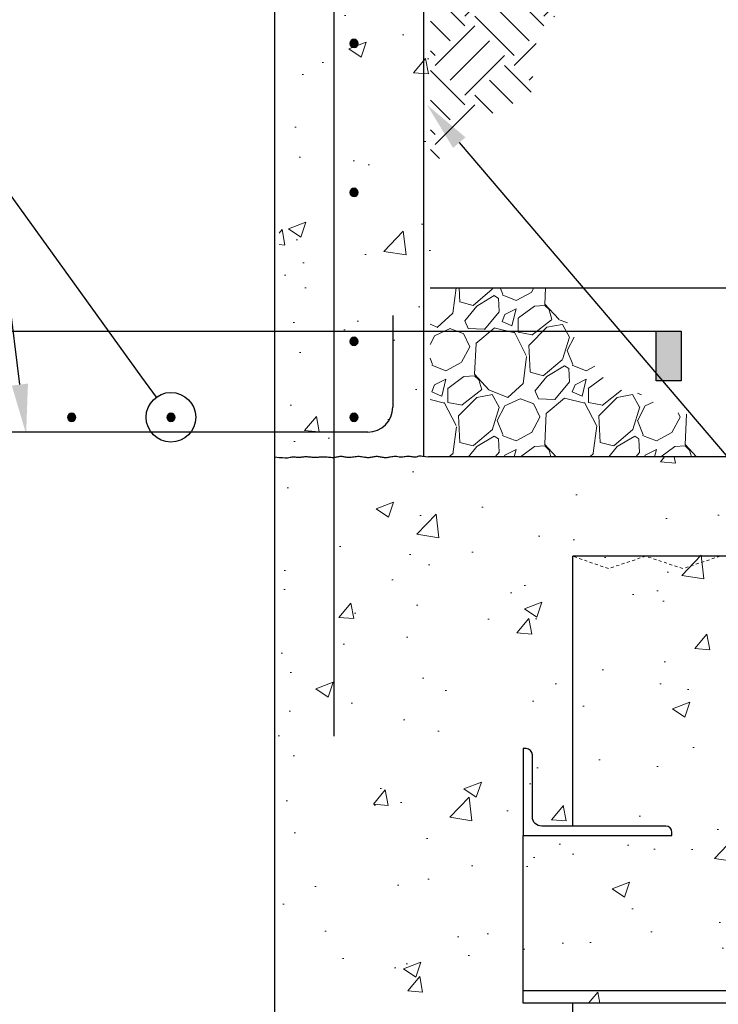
# Model space of a CAD drawing. Header units: inches. Extents: x 2 to 995, y -38 to 322.
# Tile 13 of 38: x 85 to 114, y 102 to 141. Entities that reach past the tile are written whole.
import ezdxf
from ezdxf import colors
from ezdxf.entities.mleader import LeaderData, LeaderLine
from ezdxf.enums import TextEntityAlignment as Align
from ezdxf.math import Vec2, Vec3

# ---------------------------------------------------------------- set-up
doc = ezdxf.new("R2010")
doc.units = ezdxf.units.IN
doc.header["$MEASUREMENT"] = 0
doc.linetypes.add('HIDDEN2', pattern=[0.1875, 0.125, -0.0625])
for name, color, linetype in [('A-DETL-MEDM', 3, 'Continuous'), ('M-DETL-HVY', 4, 'Continuous'), ('S-ANNO-DIMS', 1, 'Continuous')]:
    doc.layers.add(name, color=color, linetype=linetype)
doc.layers.add('A-WALL-PATT', color=9, linetype='Continuous', lineweight=18, true_color=0x808080)
for name, color, linetype, lineweight in [('G-ANNO-SYMB', 2, 'Continuous', 25), ('G-ANNO-TEXT', 2, 'Continuous', 25), ('S-ROOF-PATT', 8, 'Continuous', 18)]:
    doc.layers.add(name, color=color, linetype=linetype, lineweight=lineweight)
doc.styles.add('Annotative', font='romans.shx', dxfattribs={"width": 0.8, "height": 0.125})
doc.styles.add('Arial', font='romans.shx', dxfattribs={"width": 0.8})
doc.dimstyles.new('Annotative', dxfattribs={"dimscale": 0, "dimtxt": 0.125, "dimasz": 0.125, "dimexe": 0.1796875, "dimexo": 0.0625, "dimgap": 0.09, "dimtad": 1, "dimdec": 3, "dimzin": 3, "dimdsep": 46, "dimlunit": 4, "dimtxsty": 'Annotative', "dimcen": 0.09, "dimclrt": 2, "dimazin": 2, "dimtfac": 1, "dimtdec": 3, "dimtmove": 1, "dimatfit": 3, "dimfxl": 1, "dimtfill": 1, "dimfrac": 2, "dimtolj": 1, "dimtzin": 0, "dimarcsym": 0})

# ---------------------------------------------------------------- blocks, each defined once
blk = doc.blocks.new('*D65')
at = {"layer": 'Defpoints', "color": 0, "transparency": 16777216}
for p in [(99.77178294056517, 201.6743493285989), (146.8385734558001, 123.6743493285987), (179.6317168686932, 123.6743493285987)]:
    blk.add_point(p, dxfattribs=at)
at = {"layer": 'S-ANNO-DIMS', "color": 0, "lineweight": -2, "transparency": 16777216}
for p, q in [((100.7717829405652, 201.6743493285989), (182.5067168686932, 201.6743493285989)), ((147.8385734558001, 123.6743493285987), (182.5067168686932, 123.6743493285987))]:
    blk.add_line(p, q, dxfattribs=at)
at = {"layer": 'S-ANNO-DIMS', "color": 1, "lineweight": -2, "transparency": 16777216}
blk.add_line((179.6317168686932, 199.6743493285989), (179.6317168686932, 125.6743493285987), dxfattribs=at)
at = {"layer": 'S-ANNO-DIMS', "color": 1, "transparency": 16777216}
for points in [[(179.2983835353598, 199.6743493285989), (179.9650502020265, 199.6743493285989), (179.6317168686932, 201.6743493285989)], [(179.2983835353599, 125.6743493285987), (179.9650502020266, 125.6743493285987), (179.6317168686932, 123.6743493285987)]]:
    blk.add_solid(points, dxfattribs=at)
at = {"layer": 'S-ANNO-DIMS', "color": 2, "transparency": 16777216, "insert": (177.001240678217, 162.6743493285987), "char_height": 2, "attachment_point": 5, "rotation": 90, "style": 'Annotative', "bg_fill": 3, "box_fill_scale": 1.25, "bg_fill_color": 256, "bg_fill_true_color": 13158600, "bg_fill_transparency": 0}
blk.add_mtext('\\A1;6\'-6"', dxfattribs=at)
blk = doc.blocks.new('*D26')
at = {"layer": 'Defpoints', "color": 0, "transparency": 16777216}
for p in [(142.8560918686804, 101.6743493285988), (97.21546686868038, 35.67434932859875), (179.6317168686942, 35.67434932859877)]:
    blk.add_point(p, dxfattribs=at)
at = {"layer": 'S-ANNO-DIMS', "color": 0, "lineweight": -2, "transparency": 16777216}
for p, q in [((143.8560918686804, 101.6743493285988), (182.5067168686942, 101.6743493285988)), ((98.21546686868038, 35.67434932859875), (182.5067168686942, 35.67434932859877))]:
    blk.add_line(p, q, dxfattribs=at)
at = {"layer": 'S-ANNO-DIMS', "color": 1, "lineweight": -2, "transparency": 16777216}
blk.add_line((179.6317168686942, 99.67434932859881), (179.6317168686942, 37.67434932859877), dxfattribs=at)
at = {"layer": 'S-ANNO-DIMS', "color": 1, "transparency": 16777216}
for points in [[(179.2983835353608, 99.67434932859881), (179.9650502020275, 99.67434932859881), (179.6317168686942, 101.6743493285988)], [(179.2983835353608, 37.67434932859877), (179.9650502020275, 37.67434932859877), (179.6317168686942, 35.67434932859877)]]:
    blk.add_solid(points, dxfattribs=at)
at = {"layer": 'S-ANNO-DIMS', "color": 2, "transparency": 16777216, "insert": (177.001240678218, 68.67434932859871), "char_height": 2, "attachment_point": 5, "rotation": 90, "style": 'Annotative', "bg_fill": 3, "box_fill_scale": 1.25, "bg_fill_color": 256, "bg_fill_true_color": 13158600, "bg_fill_transparency": 0}
blk.add_mtext('\\A1;5\'-6"', dxfattribs=at)
blk = doc.blocks.new('*U12')
at = {"lineweight": -3}
blk.add_hatch(color=256, dxfattribs=at).paths.add_polyline_path([(-5.451944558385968, 6.676706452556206e-16), (-5.514444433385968, 6.753246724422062e-16), (-5.514444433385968, -0.1249997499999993), (-5.451944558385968, -0.1249997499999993)])
at = {"linetype": 'Continuous', "lineweight": -3}
blk.add_line((-0.312499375, 3.827013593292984e-17), (-5.514444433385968, 6.753246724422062e-16), dxfattribs=at)
at = {"lineweight": -3, "flags": 128}
blk.add_lwpolyline([(-5.451944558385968, 6.676706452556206e-16), (-5.514444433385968, 6.753246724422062e-16), (-5.514444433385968, -0.1249997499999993), (-5.451944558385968, -0.1249997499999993), (-5.451944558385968, 6.676706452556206e-16)], close=True, dxfattribs=at)
at = {"linetype": 'Continuous', "lineweight": -3, "style": 'Arial'}
blk.add_attdef('X#', text='', height=0.09375, dxfattribs=at).set_placement((-7.216449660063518e-15, 0.04687490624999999), align=Align.BOTTOM_CENTER)
blk.add_attdef('X-###', text='', height=0.09375, dxfattribs=at).set_placement((-7.216449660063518e-15, -0.04687490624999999), align=Align.TOP_CENTER)
blk = doc.blocks.new('_DotBlank')
at = {"color": 0, "linetype": 'ByBlock', "lineweight": -2}
blk.add_line((-0.5, 0), (-1, 0), dxfattribs=at)
blk.add_circle((0, 0), 0.5, dxfattribs=at)

msp = doc.modelspace()

# ---------------------------------------------------------------- hatches: boundary and pattern name
at = {"layer": 'A-WALL-PATT'}
h = msp.add_hatch(dxfattribs=at)
h.set_pattern_fill('EARTH', color=8, scale=9, angle=45)
h.set_pattern_definition([(45, (-819.3470331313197, -30.39839421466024), (0, 3.181980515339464), [2.25, -2.25]), (45, (-819.9436544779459, -29.80177286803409), (0, 3.181980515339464), [2.25, -2.25]), (45, (-820.540275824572, -29.20515152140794), (0, 3.181980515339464), [2.25, -2.25]), (135, (-820.540275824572, -28.80740395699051), (-3.181980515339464, 4.440892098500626e-16), [2.25, -2.25]), (135, (-819.9436544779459, -28.21078261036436), (-3.181980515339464, 4.440892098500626e-16), [2.25, -2.25]), (135, (-819.3470331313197, -27.61416126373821), (-3.181980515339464, 4.440892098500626e-16), [2.25, -2.25])])
h.paths.add_polyline_path([(102.1373418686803, 135.3984807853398), (103.6060918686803, 137.0547307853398), (106.0904668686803, 138.2578557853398), (106.3248418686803, 140.5547307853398), (107.5279668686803, 141.9922307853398), (109.1842168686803, 143.4141057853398), (111.0748418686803, 144.4766057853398), (113.6529668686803, 144.6484807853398), (116.2779668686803, 144.4766057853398), (119.0435918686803, 144.5703557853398), (121.0748418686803, 144.5703557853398), (122.2623418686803, 145.1172307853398), (123.1060918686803, 146.3203557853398), (125.0279668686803, 147.2422307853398), (125.8560918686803, 147.6953557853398), (102.0435918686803, 147.6484807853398), (102.0435918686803, 135.4141057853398)])
h = msp.add_hatch(dxfattribs=at)
h.set_pattern_fill('GRAVEL', color=8, scale=4, angle=45)
h.set_pattern_definition([(273.012787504, (-820.1389927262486, -25.5334995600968), (2.828427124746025, -48.08326112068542), [0.5381439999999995, -53.27635218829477]), (229.969740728, (-820.1107084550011, -26.07090071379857), (31.11269837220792, 36.76955262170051), [0.923472, -91.42369904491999]), (177.510447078, (-820.7046781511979, -26.77800749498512), (59.39696961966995, -2.828427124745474), [0.6511519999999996, -64.46413038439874]), (312.273689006, (-821.1006579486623, -28.58820085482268), (-53.7401153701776, 59.39696961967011), [0.840952, -83.254232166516]), (337.833654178, (-820.5349725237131, -29.21045482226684), (-48.08326112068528, 19.79898987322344), [0.8246199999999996, -81.63749251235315]), (42.27368900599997, (-819.7712972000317, -29.52158180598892), (-59.39696961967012, -53.74011537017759), [0.840952, -83.254232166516]), (82.69424046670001, (-819.1490432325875, -28.95589638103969), (-8.485281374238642, -65.0538238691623), [1.112116, -110.099394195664]), (117.2553283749, (-819.0076218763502, -27.85280980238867), (-42.42640687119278, 82.0243866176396), [1.049952, -103.9452859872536]), (166.429565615, (-819.488454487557, -26.91942885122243), (-59.39696961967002, 14.14213562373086), [0.8438, -83.53629243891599]), (220.236358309, (-820.3086983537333, -26.7214389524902), (33.94112549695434, 28.28427124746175), [0.9633280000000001, -47.2030503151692]), (267.3974377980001, (-821.0440894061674, -27.34369291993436), (-2.828427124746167, -65.05382386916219), [1.245792, -123.3335000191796]), (183.814074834, (-818.2722308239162, -25.81634227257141), (-36.76955262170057, -2.828427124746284), [0.425204, -42.0953792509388]), (216.46923439, (-818.696494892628, -25.84462654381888), (42.42640687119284, 31.1126983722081), [0.808948, -80.086045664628]), (270, (-819.3470331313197, -26.32545915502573), (2.828427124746, -2.828427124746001), [0.565684, -5.0911702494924]), (248.198590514, (-819.8844342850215, -26.18403779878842), (8.48528137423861, 19.79898987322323), [0.304632, -30.1584604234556]), (336.801409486, (-819.9975713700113, -26.46688051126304), (-11.31370849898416, 5.656854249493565), [0.430812, -21.109847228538]), (75.9637565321, (-819.6015915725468, -26.63658613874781), (2.828427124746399, 14.14213562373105), [0.699716, -22.6240915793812]), (206.5650511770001, (-819.431885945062, -25.95776362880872), (8.485281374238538, 2.828427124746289), [0.5059640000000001, -12.1431466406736]), (61.38954033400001, (-821.6380591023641, -28.10736824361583), (19.79898987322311, 36.7695526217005), [0.7088, -70.1713805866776]), (115.3461759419, (-821.2986478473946, -27.48511427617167), (19.79898987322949, -42.42640687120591), [0.594644, -58.869630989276]), (338.198590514, (-819.9975713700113, -25.39207820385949), (-19.79898987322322, 8.485281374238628), [0.60926, -29.8538324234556]), (28.61045966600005, (-819.431885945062, -25.61835237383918), (-36.7695526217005, -19.79898987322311), [0.7087999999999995, -70.17138058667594]), (24.44395478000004, (-819.8844342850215, -29.86099306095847), (-19.7989898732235, -8.485281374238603), [0.68352, -33.49249498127]), (339.775140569, (-819.2621803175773, -29.57815034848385), (-45.25483399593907, 16.97056274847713), [0.572712, -56.698572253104]), (111.8014094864, (-817.1408599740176, -28.19222105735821), (-8.48528137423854, 19.79898987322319), [0.60926, -29.8538324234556]), (62.3540246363, (-817.3671341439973, -27.62653563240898), (-25.45584412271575, -48.08326112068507), [0.670524, -66.38169445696]), (114.4439547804, (-818.5267892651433, -29.57815034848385), (8.485281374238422, -19.79898987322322), [0.3417599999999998, -33.83425498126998]), (146.309932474, (-817.3105656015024, -28.36192668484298), (-14.14213562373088, 8.48528137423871), [0.20396, -20.1921180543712]), (210.963756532, (-817.4802712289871, -28.24878959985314), (11.31370849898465, 5.656854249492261), [0.8246199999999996, -15.66780250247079]), (231.009005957, (-818.1873780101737, -28.67305366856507), (25.45584412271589, 31.11269837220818), [0.7642, -75.65569269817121]), (348.690067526, (-819.3470331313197, -26.89114457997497), (-8.485281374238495, 2.828427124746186), [0.576888, -13.845317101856]), (38.15722658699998, (-818.7813477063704, -27.00428166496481), (53.7401153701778, 42.42640687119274), [1.007175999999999, -99.71025049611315]), (105.9453959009, (-817.9893881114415, -26.38202769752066), (8.485281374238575, -31.11269837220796), [0.411824, -40.770696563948]), (135, (-818.1025251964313, -25.98604790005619), (-5.65685424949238, 4.440892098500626e-16), [0.24, -3.76]), (165.256437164, (-818.3287993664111, -28.6447693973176), (31.11269837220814, -8.48528137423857), [0.555696, -55.0140799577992]), (93.01278750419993, (-818.8662005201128, -28.50334804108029), (-2.828427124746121, 48.08326112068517), [1.076288, -52.73820818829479]), (45, (-818.9227690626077, -27.42854573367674), (0, 5.656854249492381), [1.04, -2.96]), (10.30484646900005, (-818.1873780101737, -26.69315468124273), (48.08326112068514, 8.48528137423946), [0.6324559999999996, -62.61309720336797]), (299.054604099, (-817.5651240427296, -26.58001759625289), (8.485281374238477, -14.14213562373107), [0.582408, -28.538031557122]), (252.645975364, (-817.2822813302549, -27.0891344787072), (-25.45584412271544, -82.02438661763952), [0.9482599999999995, -93.87789672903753]), (220.42607874, (-817.5651240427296, -27.99423115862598), (-39.59797974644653, -33.94112549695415), [1.003195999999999, -99.31629363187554])])
h.paths.add_polyline_path([(102.0217829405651, 123.6743493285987), (102.0217829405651, 130.4868493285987), (106.8560918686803, 130.4868493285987), (107.8873418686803, 128.3984807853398), (109.3248418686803, 126.4297307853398), (110.4654668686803, 126.2266057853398), (111.5904668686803, 125.4922307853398), (114.1685918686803, 125.2422307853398), (115.0123418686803, 124.6016057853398), (116.6842168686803, 124.0547307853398), (118.5592168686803, 124.0078557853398), (120.7935918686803, 124.1953557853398), (122.0748418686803, 124.3047307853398), (123.6060918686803, 124.9453557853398), (126.6685918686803, 125.7891057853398), (128.1060918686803, 127.4141057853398), (129.3873418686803, 128.6016057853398), (130.5279668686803, 130.3828557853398), (130.5279668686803, 130.4868493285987), (146.7749372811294, 130.4868493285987), (146.7749372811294, 128.6082994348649), (148.1499372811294, 127.7332994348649), (145.2124372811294, 127.7332994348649), (146.7749372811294, 126.7020494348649), (146.7749372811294, 123.6743493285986)])
at = {"layer": 'M-DETL-HVY'}
for points in [[(98.96390997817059, 140.1635673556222), (99.00704648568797, 140.169246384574), (99.04724331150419, 140.1858964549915), (99.0817611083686, 140.2123828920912), (99.10824754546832, 140.2469006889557), (99.12489761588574, 140.287097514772), (99.13057664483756, 140.3302340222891), (99.12489761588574, 140.3733705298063), (99.10824754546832, 140.4135673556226), (99.0817611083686, 140.4480851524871), (99.04724331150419, 140.4745715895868), (99.00704648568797, 140.4912216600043), (98.96390997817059, 140.4969006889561), (98.92077347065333, 140.4912216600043), (98.8805766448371, 140.4745715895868), (98.8460588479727, 140.4480851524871), (98.81957241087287, 140.4135673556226), (98.80292234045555, 140.3733705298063), (98.79724331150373, 140.3302340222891), (98.80292234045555, 140.287097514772), (98.81957241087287, 140.2469006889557), (98.8460588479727, 140.2123828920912), (98.8805766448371, 140.1858964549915), (98.92077347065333, 140.169246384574)], [(98.96390997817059, 134.1635673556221), (99.00704648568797, 134.169246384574), (99.04724331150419, 134.1858964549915), (99.0817611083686, 134.2123828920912), (99.10824754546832, 134.2469006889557), (99.12489761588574, 134.287097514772), (99.13057664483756, 134.3302340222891), (99.12489761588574, 134.3733705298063), (99.10824754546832, 134.4135673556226), (99.0817611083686, 134.4480851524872), (99.04724331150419, 134.4745715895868), (99.00704648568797, 134.4912216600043), (98.96390997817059, 134.4969006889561), (98.92077347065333, 134.4912216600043), (98.8805766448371, 134.4745715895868), (98.8460588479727, 134.4480851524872), (98.81957241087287, 134.4135673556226), (98.80292234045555, 134.3733705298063), (98.79724331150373, 134.3302340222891), (98.80292234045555, 134.287097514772), (98.81957241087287, 134.2469006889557), (98.8460588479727, 134.2123828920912), (98.8805766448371, 134.1858964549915), (98.92077347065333, 134.169246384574)], [(98.96390997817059, 128.1635673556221), (99.00704648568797, 128.169246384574), (99.04724331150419, 128.1858964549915), (99.0817611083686, 128.2123828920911), (99.10824754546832, 128.2469006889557), (99.12489761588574, 128.287097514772), (99.13057664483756, 128.3302340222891), (99.12489761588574, 128.3733705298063), (99.10824754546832, 128.4135673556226), (99.0817611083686, 128.4480851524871), (99.04724331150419, 128.4745715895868), (99.00704648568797, 128.4912216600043), (98.96390997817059, 128.4969006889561), (98.92077347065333, 128.4912216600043), (98.8805766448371, 128.4745715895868), (98.8460588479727, 128.4480851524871), (98.81957241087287, 128.4135673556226), (98.80292234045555, 128.3733705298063), (98.79724331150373, 128.3302340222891), (98.80292234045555, 128.287097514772), (98.81957241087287, 128.2469006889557), (98.8460588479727, 128.2123828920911), (98.8805766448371, 128.1858964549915), (98.92077347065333, 128.169246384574)], [(87.58638364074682, 125.1063042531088), (87.62952014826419, 125.1119832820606), (87.6697169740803, 125.1286333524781), (87.70423477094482, 125.1551197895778), (87.73072120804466, 125.1896375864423), (87.74737127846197, 125.2298344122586), (87.75305030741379, 125.2729709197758), (87.74737127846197, 125.3161074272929), (87.73072120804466, 125.3563042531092), (87.70423477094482, 125.3908220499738), (87.6697169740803, 125.4173084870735), (87.62952014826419, 125.4339585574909), (87.58638364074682, 125.4396375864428), (87.54324713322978, 125.4339585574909), (87.50305030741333, 125.4173084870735), (87.46853251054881, 125.3908220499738), (87.44204607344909, 125.3563042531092), (87.42539600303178, 125.3161074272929), (87.41971697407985, 125.2729709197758), (87.42539600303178, 125.2298344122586), (87.44204607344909, 125.1896375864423), (87.46853251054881, 125.1551197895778), (87.50305030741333, 125.1286333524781), (87.54324713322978, 125.1119832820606)], [(91.58638364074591, 125.1063042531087), (91.62952014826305, 125.1119832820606), (91.66971697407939, 125.1286333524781), (91.70423477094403, 125.1551197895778), (91.73072120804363, 125.1896375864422), (91.74737127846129, 125.2298344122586), (91.75305030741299, 125.2729709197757), (91.74737127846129, 125.3161074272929), (91.73072120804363, 125.3563042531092), (91.70423477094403, 125.3908220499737), (91.66971697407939, 125.4173084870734), (91.62952014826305, 125.4339585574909), (91.58638364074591, 125.4396375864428), (91.54324713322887, 125.4339585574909), (91.50305030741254, 125.4173084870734), (91.4685325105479, 125.3908220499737), (91.44204607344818, 125.3563042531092), (91.42539600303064, 125.3161074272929), (91.41971697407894, 125.2729709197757), (91.42539600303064, 125.2298344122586), (91.44204607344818, 125.1896375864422), (91.4685325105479, 125.1551197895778), (91.50305030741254, 125.1286333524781), (91.54324713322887, 125.1119832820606)], [(98.96390997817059, 125.1063042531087), (99.00704648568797, 125.1119832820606), (99.04724331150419, 125.1286333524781), (99.0817611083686, 125.1551197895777), (99.10824754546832, 125.1896375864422), (99.12489761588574, 125.2298344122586), (99.13057664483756, 125.2729709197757), (99.12489761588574, 125.3161074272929), (99.10824754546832, 125.3563042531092), (99.0817611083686, 125.3908220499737), (99.04724331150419, 125.4173084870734), (99.00704648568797, 125.4339585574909), (98.96390997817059, 125.4396375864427), (98.92077347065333, 125.4339585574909), (98.8805766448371, 125.4173084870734), (98.8460588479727, 125.3908220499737), (98.81957241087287, 125.3563042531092), (98.80292234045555, 125.3161074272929), (98.79724331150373, 125.2729709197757), (98.80292234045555, 125.2298344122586), (98.81957241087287, 125.1896375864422), (98.8460588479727, 125.1551197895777), (98.8805766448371, 125.1286333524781), (98.92077347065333, 125.1119832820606)]]:
    msp.add_hatch(color=256, dxfattribs=at).paths.add_polyline_path(points)

# ---------------------------------------------------------------- linework, layer by layer
at = {"layer": 'A-DETL-MEDM'}
msp.add_line((102.0217829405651, 130.4868493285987), (146.7749372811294, 130.4868493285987), dxfattribs=at)
at = {"layer": 'M-DETL-HVY'}
for p, q in [((95.77178294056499, 81.37268162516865), (95.77178294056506, 201.6743493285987)), ((101.7717829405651, 123.6743493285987), (101.7717829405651, 193.6743493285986)), ((98.146782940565, 158.9868493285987), (98.146782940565, 112.4243493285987)), ((100.5217829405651, 129.3618493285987), (100.5217829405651, 125.6743493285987)), ((96.02178294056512, 124.6743493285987), (71.58428294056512, 124.6743493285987)), ((99.52178294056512, 124.6743493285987), (96.02178294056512, 124.6743493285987)), ((95.7717829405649, 123.6743493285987), (95.94265449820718, 123.6533881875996)), ((95.94265449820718, 123.6533881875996), (96.08011488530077, 123.6420896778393)), ((96.08011488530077, 123.6420896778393), (96.18881896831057, 123.6385505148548)), ((96.18881896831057, 123.6385505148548), (96.27342161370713, 123.6408674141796)), ((96.27342161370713, 123.6408674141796), (96.33857768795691, 123.6471370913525)), ((96.33857768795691, 123.6471370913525), (96.38894205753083, 123.6554562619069)), ((96.38894205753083, 123.6554562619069), (96.42916958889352, 123.6639216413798)), ((96.42916958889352, 123.6639216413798), (96.46391514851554, 123.6706299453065)), ((96.46391514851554, 123.6706299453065), (96.4970897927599, 123.6741205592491)), ((96.4970897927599, 123.6741205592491), (96.5296293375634, 123.6747035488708)), ((96.5296293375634, 123.6747035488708), (96.56172578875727, 123.6731316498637)), ((96.56172578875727, 123.6731316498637), (96.59357115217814, 123.6701575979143)), ((96.59357115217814, 123.6701575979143), (96.6253574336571, 123.6665341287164)), ((96.6253574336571, 123.6665341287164), (96.65727663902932, 123.6630139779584)), ((96.65727663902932, 123.6630139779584), (96.68952077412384, 123.6603498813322)), ((96.68952077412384, 123.6603498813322), (96.7222818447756, 123.6592945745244)), ((96.7222818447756, 123.6592945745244), (96.75574939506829, 123.6603769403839)), ((96.75574939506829, 123.6603769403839), (96.79010312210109, 123.6632304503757)), ((96.79010312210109, 123.6632304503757), (96.82552026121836, 123.6672647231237)), ((96.82552026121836, 123.6672647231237), (96.86217804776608, 123.6718893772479)), ((96.86217804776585, 123.6718893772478), (96.90025371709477, 123.6765140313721)), ((96.90025371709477, 123.6765140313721), (96.93992450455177, 123.6805483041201)), ((96.93992450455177, 123.6805483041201), (96.98136764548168, 123.6834018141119)), ((96.98136764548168, 123.6834018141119), (97.02476037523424, 123.6844841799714)), ((97.02476037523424, 123.6844841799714), (97.07015684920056, 123.6834018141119)), ((97.07015684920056, 123.6834018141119), (97.11711890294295, 123.6805483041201)), ((97.11711890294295, 123.6805483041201), (97.1650852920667, 123.6765140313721)), ((97.1650852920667, 123.6765140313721), (97.21349477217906, 123.6718893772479)), ((97.21349477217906, 123.6718893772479), (97.26178609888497, 123.6672647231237)), ((97.26178609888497, 123.6672647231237), (97.30939802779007, 123.6632304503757)), ((97.30939802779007, 123.6632304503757), (97.35576931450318, 123.6603769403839)), ((97.35576931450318, 123.6603769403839), (97.40033871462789, 123.6592945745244)), ((97.40033871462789, 123.6592945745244), (97.44274683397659, 123.660372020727)), ((97.44274683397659, 123.660372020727), (97.48344167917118, 123.6631910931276)), ((97.48344167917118, 123.6631910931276), (97.5230731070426, 123.6671318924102)), ((97.5230731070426, 123.6671318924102), (97.5622909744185, 123.6715745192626)), ((97.56229097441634, 123.6715745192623), (97.60174513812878, 123.6758990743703)), ((97.60174513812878, 123.6758990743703), (97.64208545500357, 123.6794856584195)), ((97.64208545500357, 123.6794856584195), (97.68396178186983, 123.6817143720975)), ((97.68396178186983, 123.6817143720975), (97.72802397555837, 123.6819653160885)), ((97.72802397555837, 123.6819653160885), (97.77470035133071, 123.6798449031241)), ((97.77470035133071, 123.6798449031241), (97.82353305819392, 123.6758647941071)), ((97.82353305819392, 123.6758647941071), (97.87384270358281, 123.6707629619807)), ((97.8738427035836, 123.6707629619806), (97.92494989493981, 123.6652773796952)), ((97.92494989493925, 123.6652773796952), (97.97617523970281, 123.6601460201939)), ((97.97617523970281, 123.6601460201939), (98.02683934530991, 123.6561068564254)), ((98.02683934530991, 123.6561068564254), (98.07626281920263, 123.6538978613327)), ((98.07626281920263, 123.6538978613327), (98.12376626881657, 123.6542570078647)), ((98.12376626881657, 123.6542570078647), (98.16883276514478, 123.6576516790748)), ((98.16883276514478, 123.6576516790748), (98.21159523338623, 123.6634668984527)), ((98.21159523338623, 123.6634668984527), (98.25234906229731, 123.6708170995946)), ((98.25234906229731, 123.6708170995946), (98.29138964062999, 123.6788167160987)), ((98.29138964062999, 123.6788167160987), (98.32901235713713, 123.6865801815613)), ((98.32901235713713, 123.6865801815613), (98.36551260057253, 123.6932219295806)), ((98.36551260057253, 123.6932219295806), (98.40118575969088, 123.6978563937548)), ((98.40118575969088, 123.6978563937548), (98.43632722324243, 123.6995980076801)), ((98.43632722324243, 123.6995980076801), (98.47125699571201, 123.6978662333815)), ((98.47125699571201, 123.6978662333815), (98.50639354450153, 123.6933006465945)), ((98.50639354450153, 123.6933006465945), (98.5421799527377, 123.6868458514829)), ((98.5421799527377, 123.6868458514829), (98.57905930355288, 123.6794464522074)), ((98.57905930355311, 123.6794464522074), (98.61747468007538, 123.6720470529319)), ((98.61747468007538, 123.6720470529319), (98.6578691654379, 123.6655922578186)), ((98.6578691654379, 123.6655922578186), (98.70068584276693, 123.6610266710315)), ((98.70068584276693, 123.6610266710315), (98.74636779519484, 123.6592948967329)), ((98.74636779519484, 123.6592948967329), (98.79516610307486, 123.6610217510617)), ((98.79516610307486, 123.6610217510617), (98.8465638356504, 123.6655528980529)), ((98.8465638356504, 123.6655528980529), (98.89985205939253, 123.6719142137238)), ((98.89985205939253, 123.6719142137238), (98.9543218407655, 123.6791315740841)), ((98.95432184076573, 123.6791315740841), (99.0092642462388, 123.6862308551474)), ((99.0092642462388, 123.6862308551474), (99.06397034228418, 123.6922379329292)), ((99.06397034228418, 123.6922379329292), (99.1177311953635, 123.6961786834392)), ((99.1177311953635, 123.6961786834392), (99.16983787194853, 123.697078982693)), ((99.16983787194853, 123.697078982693), (99.21974882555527, 123.6942992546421)), ((99.21974882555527, 123.6942992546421), (99.26759205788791, 123.6885381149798)), ((99.26759205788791, 123.6885381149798), (99.31366295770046, 123.6808287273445)), ((99.31366295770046, 123.6808287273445), (99.34716553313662, 123.6743493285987)), ((99.35825691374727, 123.6722042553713), (99.40166931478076, 123.6636978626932)), ((99.40166931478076, 123.6636978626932), (99.44419554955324, 123.656342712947)), ((99.44419554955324, 123.656342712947), (99.48613100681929, 123.6511719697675)), ((99.48613100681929, 123.6511719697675), (99.52777107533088, 123.6492187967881)), ((99.52777107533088, 123.6492187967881), (99.56935698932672, 123.6511719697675)), ((99.56935698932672, 123.6511719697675), (99.61091336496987, 123.656342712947)), ((99.61091336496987, 123.656342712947), (99.65241066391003, 123.6636978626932)), ((99.65241066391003, 123.6636978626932), (99.69381934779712, 123.6722042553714)), ((99.69381934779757, 123.6722042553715), (99.73510987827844, 123.6808287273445)), ((99.73510987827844, 123.6808287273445), (99.77625271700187, 123.6885381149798)), ((99.77625271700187, 123.6885381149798), (99.81721832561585, 123.6942992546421)), ((99.81721832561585, 123.6942992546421), (99.85797716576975, 123.697078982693)), ((99.85797716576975, 123.697078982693), (99.89850954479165, 123.6961639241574)), ((99.89850954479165, 123.6961639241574), (99.93883515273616, 123.6921198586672)), ((99.93883515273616, 123.6921198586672), (99.97898352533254, 123.6858323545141)), ((99.97898352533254, 123.6858323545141), (100.0189841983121, 123.6781869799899)), ((100.0189841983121, 123.6781869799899), (100.05886670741, 123.6700693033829)), ((100.05886670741, 123.6700693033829), (100.0986605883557, 123.6623648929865)), ((100.0986605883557, 123.6623648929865), (100.1383953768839, 123.6559593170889)), ((100.1383953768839, 123.6559593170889), (100.1781006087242, 123.6517381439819)), ((100.1781006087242, 123.6517381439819), (100.2177418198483, 123.6503655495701)), ((100.2177418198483, 123.6503655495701), (100.2570285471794, 123.6516201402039)), ((100.2570285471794, 123.6516201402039), (100.2956063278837, 123.6550591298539)), ((100.2956063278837, 123.6550591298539), (100.3331206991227, 123.6602397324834)), ((100.3331206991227, 123.6602397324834), (100.3692171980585, 123.6667191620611)), ((100.3692171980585, 123.6667191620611), (100.4035413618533, 123.6740546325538)), ((100.4035413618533, 123.6740546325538), (100.4357387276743, 123.6818033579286)), ((100.4357387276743, 123.6818033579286), (100.480465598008, 123.6880958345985)), ((100.480465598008, 123.6880958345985), (100.5267284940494, 123.6942702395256)), ((100.5267284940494, 123.6942702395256), (100.5738480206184, 123.6994705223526)), ((100.5738480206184, 123.6994705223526), (100.6211447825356, 123.7028406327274)), ((100.6211447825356, 123.7028406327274), (100.6679393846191, 123.7035245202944)), ((100.6679393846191, 123.7035245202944), (100.7813145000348, 123.6709053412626)), ((100.7813145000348, 123.6709053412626), (100.8133051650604, 123.6693703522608)), ((100.8133051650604, 123.6693703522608), (100.8493475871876, 123.6708807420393)), ((100.8493475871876, 123.6708807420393), (100.8889642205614, 123.6748412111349)), ((100.8889642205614, 123.6748412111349), (100.9314756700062, 123.6803957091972)), ((100.9314756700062, 123.6803957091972), (100.9762025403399, 123.6866881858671)), ((100.9762025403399, 123.6866881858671), (101.0224654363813, 123.6928625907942)), ((101.0224654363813, 123.6928625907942), (101.0695849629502, 123.6980628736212)), ((101.0695849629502, 123.6980628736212), (101.1168817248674, 123.701432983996)), ((101.1168817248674, 123.701432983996), (101.163676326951, 123.702116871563)), ((101.163676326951, 123.702116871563), (101.2093632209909, 123.6995881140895)), ((101.2093632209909, 123.6995881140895), (101.2536322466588, 123.6946388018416)), ((101.2536322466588, 123.6946388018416), (101.2962470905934, 123.6883906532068)), ((101.2962470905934, 123.6883906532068), (101.3369714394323, 123.6819653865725)), ((101.3369714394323, 123.6819653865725), (101.3755689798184, 123.6764847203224)), ((101.3755689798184, 123.6764847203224), (101.4118033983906, 123.6730703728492)), ((101.4118033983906, 123.6730703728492), (101.4454383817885, 123.6728440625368)), ((101.4454383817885, 123.6728440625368), (101.476237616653, 123.6769275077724)), ((101.476237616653, 123.6769275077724), (101.5888003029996, 123.71816781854)), ((101.5888003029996, 123.71816781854), (101.6232732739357, 123.7219047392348)), ((101.6232732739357, 123.7219047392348), (101.6640158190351, 123.717638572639)), ((101.6640158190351, 123.717638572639), (101.712896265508, 123.702682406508)), ((101.712896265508, 123.702682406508), (101.959282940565, 123.6743493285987)), ((146.7749372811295, 123.6743493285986), (101.959282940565, 123.6743493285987)), ((146.5561872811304, 119.6743493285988), (107.7717829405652, 119.6743493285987)), ((107.7717829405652, 108.7993493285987), (107.7717829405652, 119.6743493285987))]:
    msp.add_line(p, q, dxfattribs=at)
msp.add_lwpolyline([(111.7717829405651, 108.4243493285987), (111.7717829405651, 108.5493493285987, 0.414213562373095), (111.5217829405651, 108.7993493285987), (106.5217829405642, 108.7993493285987, -0.414213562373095), (106.1467829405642, 109.1743493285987), (106.1467829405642, 111.6743493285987, 0.414213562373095), (105.8967829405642, 111.9243493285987), (105.7717829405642, 111.9243493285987), (105.7717829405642, 108.4243493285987)], format="xyb", close=True, dxfattribs=at)
for centre, radius, start, end in [((98.96180927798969, 140.3253624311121), 0.1666666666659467, 0, 180), ((98.96180927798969, 140.3253624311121), 0.1666666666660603, 180, 0), ((98.96180927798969, 134.3253624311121), 0.1666666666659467, 0, 180), ((98.96180927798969, 134.3253624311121), 0.1666666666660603, 180, 0), ((98.96180927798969, 128.3253624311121), 0.1666666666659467, 0, 180), ((98.96180927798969, 128.3253624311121), 0.1666666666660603, 180, 0), ((87.58428294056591, 125.2680993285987), 0.1666666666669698, 0, 180), ((91.58428294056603, 125.2680993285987), 0.1666666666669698, 0, 180), ((98.96180927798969, 125.2680993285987), 0.1666666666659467, 0, 180), ((99.52178294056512, 125.6743493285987), 1, 270, 0), ((87.58428294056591, 125.2680993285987), 0.1666666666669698, 180, 0), ((91.58428294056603, 125.2680993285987), 0.1666666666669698, 180, 0), ((98.96180927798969, 125.2680993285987), 0.1666666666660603, 180, 0)]:
    msp.add_arc(centre, radius, start, end, dxfattribs=at)
at = {"layer": 'S-ROOF-PATT', "linetype": 'HIDDEN2'}
msp.add_lwpolyline([(113.7092829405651, 119.6743493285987), (112.2092829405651, 119.1743493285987), (110.7092829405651, 119.6743493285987), (109.2092829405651, 119.1743493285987), (107.7717829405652, 119.6743493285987)], dxfattribs=at)

# ---------------------------------------------------------------- dimensions: what is measured, and where the dimension line sits
at = {"layer": 'S-ANNO-DIMS'}
dim = msp.add_linear_dim(base=(179.6317168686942, 35.67434932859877), p1=(142.8560918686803, 101.6743493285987), p2=(97.21546686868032, 35.67434932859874), angle=90, dimstyle='Annotative', override={"dimpost": '\\X', "dimclrd": 1, "dimtmove": 2}, dxfattribs=at)
dim.commit()
dim.dimension.update_dxf_attribs({"geometry": '*D26', "text_midpoint": (177.001240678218, 68.67434932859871)})

# ---------------------------------------------------------------- leaders
ml = msp.add_multileader_mtext('Standard', dxfattribs=at)
ml.set_content('', color=256, style='Annotative')
ml.set_leader_properties(color=1, linetype='ByLayer', lineweight=-1)
ml.set_arrow_properties(name='DOTBLANK')
ml.build(insert=Vec2(0, 0))
ml.multileader.update_dxf_attribs({"has_dogleg": 0, "text_right_attachment_type": 3, "dogleg_length": 0.125, "arrow_head_size": 2, "scale": 16})
ctx = ml.context
ctx.base_point, ctx.scale, ctx.char_height, ctx.arrow_head_size, ctx.landing_gap_size, ctx.plane_origin = Vec3(81.52731629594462, 135.2057724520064), 16, 2, 2, 1.44, Vec3(91.58428294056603, 125.2680993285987)
ctx.right_attachment, ctx.text_align_type = 3, 2
notes = []
notes.append((ctx, [(0, (1, 1, 0), (86.40731629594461, 135.2057724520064), (-1, 0), 2, [(0, [(91.58428294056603, 125.2680993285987)], 0, [])])]))
ctx.mtext.insert, ctx.mtext.alignment, ctx.mtext.flow_direction = Vec3(82.96731629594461, 136.2057724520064), 3, 5
for ctx, leaders in notes:
    for number, flags, end, landing, length, lines in leaders:
        leader = LeaderData()
        leader.index, (leader.has_last_leader_line, leader.has_dogleg_vector, leader.attachment_direction) = number, flags
        leader.last_leader_point, leader.dogleg_vector, leader.dogleg_length = Vec3(end), Vec3(landing), length
        for number, points, colour, breaks in lines:
            line = LeaderLine()
            line.index, line.vertices, line.color, line.breaks = number, Vec3.list(points), colors.encode_raw_color(colour), breaks
            leader.lines.append(line)
        ctx.leaders.append(leader)

# ---------------------------------------------------------------- next in the draw order: linework, layer by layer
at = {"layer": 'M-DETL-HVY'}
for p, q in [((105.7717829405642, 101.6743493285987), (105.7717829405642, 108.4243493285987)), ((146.5561872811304, 101.6743493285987), (105.7717829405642, 101.6743493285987)), ((107.7717829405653, 82.42298305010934), (107.7717829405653, 101.6743493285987))]:
    msp.add_line(p, q, dxfattribs=at)
msp.add_lwpolyline([(115.0217829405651, 101.6743493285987), (105.7717829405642, 101.6743493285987), (105.7717829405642, 102.1743493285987), (115.0217829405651, 102.1743493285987)], close=True, dxfattribs=at)

# ---------------------------------------------------------------- next in the draw order: dimensions: what is measured, and where the dimension line sits
at = {"layer": 'S-ANNO-DIMS'}
dim = msp.add_linear_dim(base=(179.6317168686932, 123.6743493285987), p1=(99.77178294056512, 201.6743493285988), p2=(146.8385734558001, 123.6743493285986), angle=90, dimstyle='Annotative', override={"dimpost": '\\X', "dimclrd": 1, "dimtmove": 2}, dxfattribs=at)
dim.commit()
dim.dimension.update_dxf_attribs({"geometry": '*D65', "text_midpoint": (177.001240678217, 162.6743493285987)})

# ---------------------------------------------------------------- next in the draw order: hatches: boundary and pattern name
at = {"layer": 'A-WALL-PATT'}
h = msp.add_hatch(dxfattribs=at)
h.set_pattern_fill('AR-CONC', color=8, style=0)
h.set_pattern_definition([(49.99999999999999, (0, 0), (7.172601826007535, -0.6275213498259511), [0.75, -8.25]), (355, (0, 0), (-1.38751333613, 7.521921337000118), [0.6, -6.6]), (100.45144446, (0.59771681, -0.05229344), (5.78508846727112, 6.894399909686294), [0.6374019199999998, -7.011421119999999]), (46.18420000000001, (0, 2), (10.67241330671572, -1.655192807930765), [1.125, -12.375]), (96.63563549, (0.88936745, 1.86206693), (9.346619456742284, 9.741186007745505), [0.95610342, -10.5171376]), (351.1841639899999, (0, 2), (9.346619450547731, 9.741186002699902), [0.9, -9.90000001]), (21, (1, 1.5), (5.969070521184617, -4.026188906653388), [0.75, -8.25]), (326.0000000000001, (1, 1.5), (2.433153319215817, 7.25150045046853), [0.6, -6.6]), (71.45144474, (1.49742254, 1.16448426), (8.402223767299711, 3.225311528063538), [0.6374019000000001, -7.01142112]), (37.50000000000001, (0, 0), (0.1215985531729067, 3.328938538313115), [0, -6.52, 0, -6.7, 0, -6.625]), (7.499999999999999, (0, 0), (2.630695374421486, 3.944117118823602), [0, -3.82, 0, -6.37, 0, -2.525]), (327.5, (-2.23, 0), (5.33822436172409, -0.2255487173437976), [0, -2.5, 0, -7.8, 0, -10.35]), (317.5, (-3.23, 0), (5.831861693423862, 1.001049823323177), [0, -3.25, 0, -5.18, 0, -7.35])])
h.paths.add_polyline_path([(95.78504783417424, 81.37384266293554), (96.02178294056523, 159.6743493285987), (99.459282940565, 159.6743493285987), (99.459282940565, 159.1743493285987), (101.2092829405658, 159.1743493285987), (101.521782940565, 158.8618493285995), (101.521782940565, 157.1118493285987), (102.0217829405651, 157.1118493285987), (102.0217829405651, 123.6743493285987), (146.5561872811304, 123.6743493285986), (146.5561872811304, 119.6743493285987), (146.7749372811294, 111.3042690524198), (148.1499372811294, 110.4292690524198), (145.2124372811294, 110.4292690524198), (146.7749372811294, 109.3980190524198), (146.7749372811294, 101.6743493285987), (143.0217829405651, 101.6743493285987), (142.4971029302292, 111.6858403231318), (140.3835939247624, 113.7993493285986), (135.6599719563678, 113.7993493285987), (133.5464629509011, 111.6858403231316), (133.0217829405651, 101.6743493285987), (125.0217829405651, 101.6743493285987), (124.4403484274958, 111.6800948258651), (122.4403484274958, 113.8050948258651), (117.6032174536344, 113.8050948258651), (115.6032174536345, 111.6800948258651), (115.0217829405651, 101.6743493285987), (107.7717829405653, 101.6743493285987), (107.7850478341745, 82.42414404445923)])

# ---------------------------------------------------------------- next in the draw order: block references
at = {"layer": 'G-ANNO-SYMB', "xscale": -16, "yscale": 16, "zscale": 16}
msp.add_blockref('*U12', (23.90721592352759, 128.7378285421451), dxfattribs=at)

# ---------------------------------------------------------------- next in the draw order: leaders
at = {"layer": 'G-ANNO-TEXT'}
ml = msp.add_multileader_mtext('Standard', dxfattribs=at)
ml.set_content('WATERPROOF\\PMEMBRANE', color=256, style='Annotative')
ml.set_leader_properties(color=1, linetype='ByLayer', lineweight=-1)
ml.build(insert=Vec2(0, 0))
ml.multileader.update_dxf_attribs({"text_right_attachment_type": 3, "dogleg_length": 0.125, "arrow_head_size": 2, "scale": 16})
ctx = ml.context
ctx.base_point, ctx.scale, ctx.char_height, ctx.arrow_head_size, ctx.landing_gap_size, ctx.plane_origin = Vec3(116.0342007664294, 137.8672307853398), 16, 2, 2, 1.44, Vec3(107.2666626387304, 133.3370435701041)
ctx.right_attachment = 3
notes = []
notes.append((ctx, [(0, (1, 1, 0), (114.0342007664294, 137.8672307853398), (1, 0), 2, [(1, [(101.9029668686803, 137.8516057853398), (114.0371790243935, 123.6328557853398)], 0, [])])]))
ctx.mtext.insert, ctx.mtext.width, ctx.mtext.defined_height, ctx.mtext.flow_direction = Vec3(117.4742007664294, 138.8672307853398), 16.17800258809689, 11.83750477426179, 5
ml = msp.add_multileader_mtext('Standard', dxfattribs=at)
ml.set_content('\\A1;#5', color=256, style='Annotative')
ml.set_leader_properties(color=1, linetype='ByLayer', lineweight=-1)
ml.build(insert=Vec2(0, 0))
ml.multileader.update_dxf_attribs({"text_right_attachment_type": 3, "dogleg_length": 0.125, "arrow_head_size": 2, "scale": 16})
ctx = ml.context
ctx.base_point, ctx.scale, ctx.char_height, ctx.arrow_head_size, ctx.landing_gap_size, ctx.plane_origin = Vec3(76.86064962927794, 135.5867248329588), 16, 2, 2, 1.44, Vec3(57.18853763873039, 114.1807935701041)
ctx.right_attachment = 3
notes.append((ctx, [(1, (1, 1, 0), (84.40731629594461, 135.2057724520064), (-1, 0), 2, [(0, [(85.74671686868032, 124.6016057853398)], 0, [])])]))
ctx.mtext.insert, ctx.mtext.width, ctx.mtext.defined_height, ctx.mtext.flow_direction = Vec3(78.30064962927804, 136.9200581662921), 42.171875, 10.58750477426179, 5
for ctx, leaders in notes:
    for number, flags, end, landing, length, lines in leaders:
        leader = LeaderData()
        leader.index, (leader.has_last_leader_line, leader.has_dogleg_vector, leader.attachment_direction) = number, flags
        leader.last_leader_point, leader.dogleg_vector, leader.dogleg_length = Vec3(end), Vec3(landing), length
        for number, points, colour, breaks in lines:
            line = LeaderLine()
            line.index, line.vertices, line.color, line.breaks = number, Vec3.list(points), colors.encode_raw_color(colour), breaks
            leader.lines.append(line)
        ctx.leaders.append(leader)

doc.saveas('drawing.dxf')
